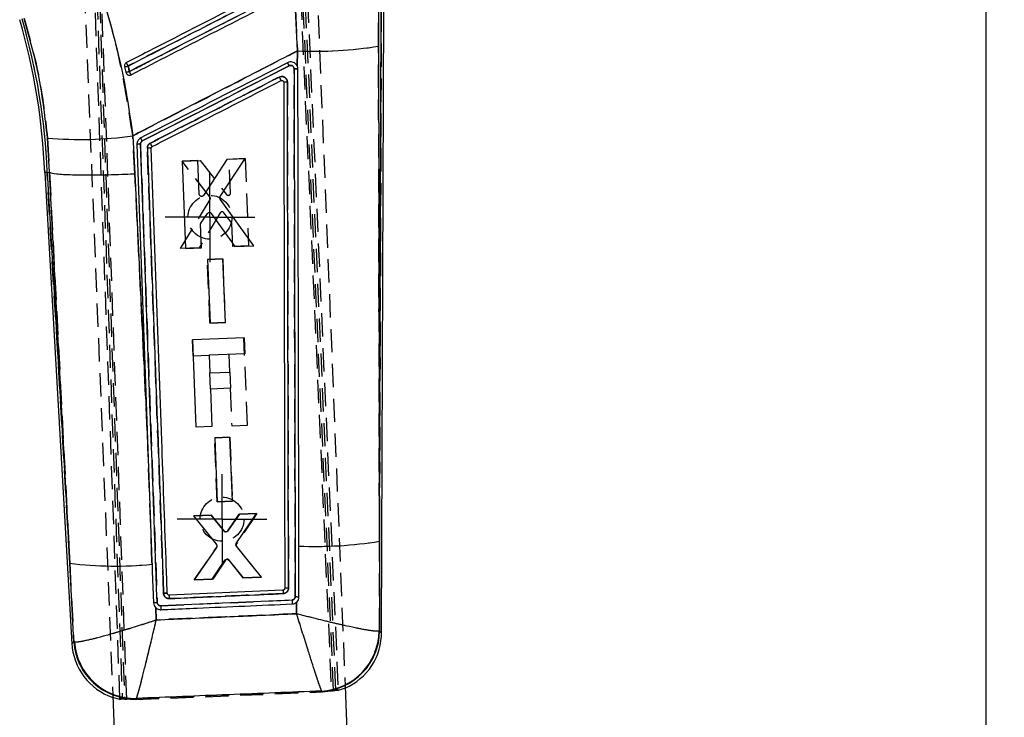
# Model space of a CAD drawing. Extents: x 85 to 782, y 35 to 586.
# Tile 19 of 22: x 325 to 432, y 465 to 541. Entities that reach past the tile are written whole.
import ezdxf

# ---------------------------------------------------------------- set-up
doc = ezdxf.new("R2010")
doc.units = 0
doc.header["$LTSCALE"] = 2
doc.linetypes.add('HIDDEN', pattern=[1.905, 1.27, -0.635])
doc.layers.get('0').update_dxf_attribs({"linetype": 'CONTINUOUS'})
doc.styles.add('SLDTEXTSTYLE0', font='TXT', dxfattribs={"width": 0.75})
doc.dimstyles.new('SLDDIMSTYLE3', dxfattribs={"dimtxt": 7, "dimasz": 6.604, "dimexe": 0, "dimexo": 0.0625, "dimgap": 1.75, "dimtad": 1, "dimdec": 0, "dimrnd": 1e-09, "dimzin": 12, "dimtxsty": 'SLDTEXTSTYLE0', "dimsah": 1, "dimcen": 0.09, "dimazin": 3, "dimtfac": 1, "dimtofl": 0, "dimtmove": 0, "dimatfit": 3, "dimtolj": 1, "dimtzin": 12})

# ---------------------------------------------------------------- blocks, each defined once
blk = doc.blocks.new('_D_4')
at = {"color": 179, "linetype": 'CONTINUOUS'}
for p, q in [((342.65, 584.91), (432.41, 584.91)), ((430.41, 237.6), (430.41, 584.91)), ((412.4, 237.6), (432.41, 237.6))]:
    blk.add_line(p, q, dxfattribs=at)
for points in [[(430.41, 584.91), (429.39, 578.31), (431.42, 578.31)], [(430.41, 237.6), (431.42, 244.21), (429.39, 244.21)]]:
    blk.add_solid(points, dxfattribs=at)
at = {"color": 179, "linetype": 'CONTINUOUS', "insert": (421.38, 424.19, 0.1), "char_height": 7, "attachment_point": 1, "rotation": 90, "style": 'SLDTEXTSTYLE0'}
blk.add_mtext('347', dxfattribs=at)
blk = doc.blocks.new('SW_CENTERMARKSYMBOL_4')
at = {"color": 0, "linetype": 'CONTINUOUS'}
for p, q in [((0, 2.5), (0, 4.9)), ((0, 0), (0, 2.5)), ((-2.5, 0), (-4.9, 0)), ((0, 0), (-2.5, 0)), ((0, 0), (0, -2.5)), ((0, 0), (2.5, 0)), ((2.5, 0), (4.9, 0)), ((0, -2.5), (0, -4.9))]:
    blk.add_line(p, q, dxfattribs=at)
blk = doc.blocks.new('SW_CENTERMARKSYMBOL_5')
at = {"color": 0, "linetype": 'CONTINUOUS'}
for p, q in [((0, 2.5), (0, 4.9)), ((0, 0), (0, 2.5)), ((-2.5, 0), (-4.9, 0)), ((0, 0), (-2.5, 0)), ((0, 0), (0, -2.5)), ((0, 0), (2.5, 0)), ((2.5, 0), (4.9, 0)), ((0, -2.5), (0, -4.9))]:
    blk.add_line(p, q, dxfattribs=at)

msp = doc.modelspace()

# ---------------------------------------------------------------- linework, layer by layer
at = {"color": 7, "linetype": 'HIDDEN'}
for p, q in [((335.825244, 467.037438), (332.13607, 570.293008)), ((332.35106, 570.40277), (336.078582, 466.989017)), ((332.646982, 569.996296), (336.32767, 466.978229)), ((336.57919, 466.947078), (332.860829, 570.106699)), ((355.062753, 555.104746), (358.915565, 467.844053)), ((359.411172, 467.926762), (355.556156, 555.237337)), ((359.163768, 467.895604), (355.30598, 554.647296)), ((355.800557, 554.78014), (359.659802, 467.995717)), ((357.022168, 553.070738), (360.418243, 468.376755)), ((331.642562, 552.053063), (335.038775, 467.355675)), ((355.000816, 542.280107), (355.203423, 537.760748)), ((364.069389, 538.280531), (364.070532, 542.379393)), ((364.372594, 542.37832), (364.165689, 484.202667)), ((355.203423, 537.760748), (355.201603, 536.090284)), ((353.670787, 534.468128), (353.704897, 534.409522)), ((353.717666, 534.340202), (353.717666, 534.341036)), ((327.913632, 528.246119), (328.138837, 524.508669)), ((337.466573, 524.345442), (337.226459, 528.488099)), ((338.981298, 527.138545), (338.82297, 527.134745)), ((339.23936, 527.123033), (339.224943, 527.126982)), ((342.612197, 525.722741), (344.604633, 525.803014)), ((344.604633, 525.803014), (347.453337, 522.087856)), ((347.762454, 525.93024), (349.497635, 526.000156)), ((347.909163, 522.253289), (347.762454, 525.93024)), ((349.497635, 526.000156), (349.878128, 516.467868)), ((345.653468, 521.812796), (342.612197, 525.722741)), ((330.344492, 481.794498), (327.885145, 524.496271)), ((328.138837, 524.508669), (328.139795, 524.508356)), ((338.810214, 496.283128), (337.466573, 524.345442)), ((342.432385, 516.167982), (345.670329, 521.526112)), ((346.766891, 520.059182), (344.49427, 516.251012)), ((347.987383, 519.075244), (347.185619, 520.087092)), ((348.142843, 516.397982), (348.041853, 518.928288)), ((344.49427, 516.251012), (342.432385, 516.167982)), ((349.87813, 516.467868), (348.142843, 516.397982)), ((345.383195, 514.986007), (347.048182, 515.053092)), ((347.048182, 515.053092), (347.326347, 508.084475)), ((345.661284, 508.01742), (345.383195, 514.986007)), ((339.326782, 481.996029), (338.391559, 507.824837)), ((347.326347, 508.084475), (345.661284, 508.01742)), ((343.732068, 506.198718), (343.768848, 506.200193)), ((343.732068, 506.198718), (343.802334, 504.446401)), ((349.752098, 496.892585), (349.369874, 506.424784)), ((343.802334, 504.446401), (345.554659, 504.51666)), ((347.727647, 504.603787), (347.804941, 502.676143)), ((345.633795, 502.589091), (345.608167, 502.588062)), ((345.608167, 502.588062), (345.678998, 500.821589)), ((345.678998, 500.821589), (345.704671, 500.822618)), ((347.875774, 500.909685), (348.039604, 496.823906)), ((348.039604, 496.823906), (349.752098, 496.892585)), ((346.169009, 495.486854), (347.834, 495.553925)), ((346.44708, 488.518341), (346.169009, 495.486854)), ((347.834, 495.553925), (348.112147, 488.585411)), ((348.112147, 488.585411), (346.44708, 488.518341)), ((347.60412, 485.329456), (348.861638, 487.160182)), ((350.784812, 487.237669), (348.556388, 483.917772)), ((348.861638, 487.160182), (350.784812, 487.237669)), ((343.908814, 486.960634), (345.796497, 487.036689)), ((346.383512, 483.866288), (343.908814, 486.960634)), ((345.796497, 487.036689), (347.196798, 485.311857)), ((364.187992, 474.378533), (364.165689, 484.202667)), ((343.940315, 479.982286), (346.394686, 483.564674)), ((348.569903, 483.616485), (351.274073, 480.277679)), ((330.344492, 481.794498), (330.783171, 473.212927)), ((339.337753, 481.692194), (339.326782, 481.996029)), ((347.351808, 482.123396), (345.96961, 480.064019)), ((349.315608, 480.198792), (347.762609, 482.140719)), ((345.96961, 480.064019), (343.940315, 479.982286)), ((351.274073, 480.277679), (349.315608, 480.198792)), ((341.003174, 478.491074), (341.001501, 478.510446)), ((340.276749, 477.157107), (354.618713, 477.782353)), ((355.123983, 477.551675), (355.121493, 476.28302)), ((339.795766, 475.614539), (339.732451, 476.935937)), ((364.187992, 474.378533), (364.130295, 474.365859)), ((330.783171, 473.212927), (330.859588, 473.199024)), ((337.5294, 466.916702), (357.96187, 467.736005)), ((357.857773, 467.841892), (357.873866, 467.829502)), ((357.96187, 467.736005), (357.923038, 467.777259)), ((357.96187, 467.736005), (359.163768, 467.895604)), ((359.411172, 467.926762), (359.664647, 467.886767)), ((360.426819, 468.162849), (359.667794, 467.887691)), ((335.827591, 466.928399), (335.047396, 467.140666)), ((335.829151, 466.928079), (336.078582, 466.989017)), ((336.32767, 466.978229), (337.5294, 466.916702)), ((337.565789, 466.960973), (337.5294, 466.916702)), ((337.613372, 467.018857), (337.633526, 467.035814))]:
    msp.add_line(p, q, dxfattribs=at)
at = {"color": 7, "linetype": 'CONTINUOUS'}
for p, q in [((355.203423, 537.760748), (355.000816, 542.280107)), ((364.070532, 542.379393), (364.069389, 538.280531)), ((364.165689, 484.202667), (364.372594, 542.37832)), ((364.400457, 474.1927), (364.642959, 542.377367)), ((355.201603, 536.090284), (355.203423, 537.760748)), ((336.325595, 536.023884), (336.473645, 535.427733)), ((355.201603, 536.090284), (355.193093, 536.1097)), ((328.138837, 524.508669), (327.913632, 528.246119)), ((337.226459, 528.488099), (337.466573, 524.345442)), ((347.502449, 525.919213), (344.960356, 521.987884)), ((346.776468, 521.857827), (349.494917, 525.998725)), ((349.494917, 525.998725), (347.502449, 525.919213)), ((344.34458, 525.793194), (342.609373, 525.723948)), ((342.609373, 525.723948), (342.993328, 516.191809)), ((344.492746, 522.116302), (344.34458, 525.793194)), ((327.615091, 524.483069), (330.579647, 473.009325)), ((327.885145, 524.496271), (328.138837, 524.508669)), ((327.885145, 524.496271), (330.344492, 481.794498)), ((328.139795, 524.508356), (328.138837, 524.508669)), ((350.439177, 516.489043), (346.782617, 521.570711)), ((344.669235, 518.942191), (345.38741, 520.014985)), ((345.80703, 520.020693), (348.377265, 516.406714)), ((344.728637, 516.261085), (344.626708, 518.791347)), ((342.993328, 516.191809), (344.728637, 516.261085)), ((348.377265, 516.406714), (350.439177, 516.489043)), ((347.062904, 515.053361), (345.397893, 514.986916)), ((347.343668, 508.084877), (347.062904, 515.053361)), ((345.397893, 514.986916), (345.678581, 508.018403)), ((345.678581, 508.018403), (347.343668, 508.084877)), ((349.412307, 506.426497), (343.774503, 506.200432)), ((344.156727, 496.668219), (343.774503, 506.200432)), ((349.412307, 506.426497), (349.482573, 504.674165)), ((349.482573, 504.674165), (345.557259, 504.516764)), ((345.557259, 504.516764), (345.634555, 502.58912)), ((345.634555, 502.58912), (347.831329, 502.677201)), ((347.831329, 502.677201), (347.902162, 500.910743)), ((347.902162, 500.910743), (345.705388, 500.822647)), ((345.705388, 500.822647), (345.869219, 496.736883)), ((338.810214, 496.283128), (339.326782, 481.996029)), ((345.869219, 496.736883), (344.156727, 496.668219)), ((347.840864, 495.55388), (346.175849, 495.487436)), ((346.175849, 495.487436), (346.456548, 488.519027)), ((348.121639, 488.585486), (347.840864, 495.55388)), ((346.456548, 488.519027), (348.121639, 488.585486)), ((348.868781, 487.159877), (347.611077, 485.328465)), ((348.537497, 483.952663), (350.756492, 487.23521)), ((350.756492, 487.23521), (348.868781, 487.159877)), ((345.803592, 487.037561), (343.88039, 486.960812)), ((343.88039, 486.960812), (346.367476, 483.829996)), ((347.203655, 485.3134), (345.803592, 487.037561)), ((364.165689, 484.202667), (364.187992, 474.378533)), ((346.378127, 483.528598), (343.949968, 479.983992)), ((351.283833, 480.276748), (348.550509, 483.651115)), ((330.783171, 473.212927), (330.344492, 481.794498)), ((339.326782, 481.996029), (339.337753, 481.692194)), ((345.908463, 480.062171), (347.300991, 482.122204)), ((347.711859, 482.137828), (349.254509, 480.195737)), ((343.949968, 479.983992), (345.908463, 480.062171)), ((349.254509, 480.195737), (351.283833, 480.276748)), ((341.003174, 478.491074), (341.001501, 478.510446)), ((353.635257, 478.857375), (341.214167, 478.313832)), ((355.121493, 476.28302), (355.123983, 477.551675)), ((339.732451, 476.935937), (339.795766, 475.614539)), ((364.187992, 474.378533), (364.130295, 474.365859)), ((330.783171, 473.212927), (330.859588, 473.199024)), ((357.873866, 467.829502), (357.857773, 467.841892)), ((360.418243, 468.376755), (361.363999, 444.790727)), ((335.038775, 467.355675), (335.984395, 443.773053)), ((337.633526, 467.035814), (337.613372, 467.018857))]:
    msp.add_line(p, q, dxfattribs=at)
at = {"color": 8, "linetype": 'CONTINUOUS'}
for p, q in [((357.923038, 467.777259), (357.873866, 467.829502)), ((337.613372, 467.018857), (337.565789, 466.960973))]:
    msp.add_line(p, q, dxfattribs=at)
at = {"color": 7, "linetype": 'CONTINUOUS', "flags": 128}
for points in [[(337.675226, 527.542098), (338.584816, 502.505376), (338.810214, 496.283128)], [(330.344492, 481.794498), (329.559559, 497.000261), (328.139795, 524.508356)], [(337.466573, 524.345442), (338.339263, 506.138577), (338.810214, 496.283128)], [(355.379339, 478.125676), (355.37791, 478.893905), (355.37184, 482.135779), (355.368934, 483.675859)], [(339.337753, 481.692194), (339.366609, 480.892888), (339.490147, 477.469913)], [(354.619549, 477.78239), (340.279137, 477.157212), (340.276749, 477.157107)]]:
    msp.add_lwpolyline(points, dxfattribs=at)
at = {"color": 7, "linetype": 'HIDDEN', "flags": 128}
for points in [[(328.139795, 524.508356), (329.559559, 497.000261), (330.344492, 481.794498)], [(364.400457, 474.1927), (364.37684, 474.213353), (364.187992, 474.378533)], [(330.783171, 473.212927), (330.602271, 473.031952), (330.579647, 473.009325)]]:
    msp.add_lwpolyline(points, dxfattribs=at)
at = {"color": 8, "linetype": 'CONTINUOUS', "flags": 128}
for points in [[(364.187992, 474.378533), (364.37684, 474.213353), (364.400457, 474.1927)], [(330.579647, 473.009325), (330.602271, 473.031952), (330.783171, 473.212927)]]:
    msp.add_lwpolyline(points, dxfattribs=at)
at = {"color": 7, "linetype": 'HIDDEN'}
for centre in [(345.654543, 519.588404), (346.97672, 486.614902)]:
    msp.add_circle(centre, 2.4, dxfattribs=at)
at = {"color": 7, "linetype": 'CONTINUOUS'}
for centre, radius, start, end in [((258.259792, 521.699289), 69.411145, 2.29945768, 16.29622598), ((258.259792, 521.699289), 69.681512, 2.30044101, 16.29622598), ((357.03257, 582.434457), 44.711139, 267.65535674, 279.05508716), ((334.841561, 543.275426), 7.401839, 281.56592418, 284.73096527), ((333.187381, 549.93019), 14.87013, 282.7676374, 284.34048991), ((309.197359, 522.125002), 30.878349, 26.94462581, 27.7094139), ((312.716495, 523.032634), 27.192531, 26.49622964, 27.34487636), ((337.33238, 527.625429), 18.992807, 26.64004897, 27.78445425), ((331.495287, 569.730228), 41.638438, 265.06543462, 277.91138673), ((324.892339, 521.169835), 14.985727, 26.79074876, 28.23225226), ((338.026991, 526.104367), 1.480139, 88.33581173, 103.74828362), ((321.506217, 518.474336), 19.911679, 26.34641723, 27.59447649), ((357.166417, 527.369553), 43.730651, 267.64427904, 279.21003925), ((335.299451, 522.033787), 40.543211, 262.98008823, 275.71641787), ((389.000445, 480.345145), 35.396469, 182.40894248, 183.0253092), ((400.288046, 479.662363), 45.707175, 182.35728684, 182.89662923), ((353.77919, 477.568263), 13.508699, 181.74414301, 183.57841875), ((357.491796, 474.471132), 6.639334, 273.15988716, 359.09148491), ((357.564605, 474.446009), 6.62373, 272.67610203, 359.41631628), ((357.802999, 474.216163), 6.5975, 293.43442495, 0.6529082), ((337.393683, 473.639472), 6.624259, 183.69190732, 271.90052197), ((337.485214, 473.677002), 6.642844, 184.12622139, 271.27932388), ((337.166233, 473.388666), 6.5975, 182.6870032, 251.26705667)]:
    msp.add_arc(centre, radius, start, end, dxfattribs=at)
at = {"color": 7, "linetype": 'HIDDEN'}
for centre, radius, start, end in [((258.259792, 521.699289), 69.681512, 2.30044101, 16.29622598), ((357.03257, 582.434457), 44.711139, 267.65535674, 279.05508716), ((334.841561, 543.275426), 7.401839, 281.56592418, 284.73096527), ((333.187381, 549.93019), 14.87013, 282.7676374, 284.34048991), ((309.197359, 522.125002), 30.878349, 26.94462581, 27.7094139), ((312.716495, 523.032634), 27.192531, 26.49622964, 27.34487636), ((338.196171, 527.985574), 18.06092, 26.84755532, 28.05102944), ((331.495287, 569.730228), 41.638438, 265.06543462, 277.91138673), ((325.030129, 521.223409), 14.838997, 26.84593562, 28.30167564), ((338.027011, 526.103122), 1.481353, 88.3379512, 103.73758866), ((320.896014, 518.224636), 20.569365, 26.21538141, 27.42354782), ((357.166417, 527.369553), 43.730651, 267.64427904, 279.21003925), ((335.299451, 522.033787), 40.543211, 262.98008823, 275.71641787), ((384.28632, 479.908841), 30.669093, 181.96472714, 182.67610887), ((402.612646, 479.862795), 48.039004, 182.48210489, 182.99526967), ((380.25348, 478.814751), 40.011083, 182.37442144, 182.99368354), ((357.491796, 474.471132), 6.639334, 273.15988716, 359.09148491), ((357.564605, 474.446009), 6.62373, 272.67610203, 359.41631628), ((337.393683, 473.639472), 6.624259, 183.69190732, 271.90052197), ((337.485214, 473.677002), 6.642844, 184.12622139, 271.27932388)]:
    msp.add_arc(centre, radius, start, end, dxfattribs=at)
at = {"color": 7, "linetype": 'CONTINUOUS'}
for points, knots in [([(354.062035, 545.465215), (353.823989, 545.343224), (352.622434, 544.727465), (347.566811, 542.136692), (341.962345, 539.264624), (337.3214, 536.886309), (336.534494, 536.483048)], [0, 0, 0, 0, 0.0407438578, 0.2056576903, 0.8653135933, 1, 1, 1, 1]), ([(333.564231, 544.928177), (334.349942, 542.262988), (335.536204, 538.239101), (336.633369, 532.705103), (337.028761, 529.89378), (337.226459, 528.488099)], [0, 0, 0, 0, 0.495146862, 0.7475698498, 1, 1, 1, 1]), ([(336.723705, 536.116882), (339.673386, 537.628031), (345.516174, 540.621346), (351.358927, 543.614752), (354.252018, 545.096963)], [0, 0, 0, 0, 0.5048412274, 1, 1, 1, 1]), ([(354.385558, 544.496699), (354.144669, 544.373277), (352.940227, 543.756172), (347.881513, 541.16446), (342.284045, 538.296771), (337.650112, 535.922809), (336.870471, 535.523399)], [0, 0, 0, 0, 0.0412603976, 0.2063009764, 0.8664631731, 1, 1, 1, 1]), ([(337.052824, 535.164281), (339.971882, 536.660161), (345.810002, 539.651923), (351.64809, 542.643772), (354.567134, 544.139697)], [0, 0, 0, 0, 0.4999998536, 1, 1, 1, 1]), ([(327.913632, 528.246119), (327.665153, 530.438366), (327.162358, 534.874343), (325.975783, 539.155241), (325.375611, 541.320532)], [0, 0, 0, 0, 0.49419729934, 1, 1, 1, 1]), ([(355.203423, 537.760748), (352.657449, 536.448399), (347.479687, 533.779467), (341.487565, 530.688209), (338.041588, 528.908969), (337.226459, 528.488099)], [0, 0, 0, 0, 0.42481181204, 0.86394200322, 1, 1, 1, 1]), ([(364.069389, 538.280531), (364.087747, 527.82455), (364.119396, 509.798281), (364.151998, 491.772676), (364.165689, 484.202667)], [0, 0, 0, 0, 0.5800413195, 1, 1, 1, 1]), ([(355.193093, 536.1097), (355.161662, 536.167065), (355.08833, 536.300905), (354.901906, 536.460556), (354.657522, 536.559246), (354.386575, 536.576286), (354.220136, 536.511714), (354.135457, 536.478861)], [0, 0, 0, 0, 0.1568737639, 0.3660028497, 0.5750074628, 0.783776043, 1, 1, 1, 1]), ([(336.534494, 536.483048), (336.497545, 536.459502), (336.421945, 536.411324), (336.345084, 536.296522), (336.307861, 536.163348), (336.314313, 536.069634), (336.325393, 536.024703), (336.325595, 536.023884)], [0, 0, 0, 0, 0.2405250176, 0.492128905, 0.7437276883, 0.9953269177, 1, 1, 1, 1]), ([(336.870471, 535.523399), (336.853246, 535.593052), (336.804324, 535.790886), (336.755403, 535.988709), (336.723705, 536.116882)], [0, 0, 0, 0, 0.3520804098, 1, 1, 1, 1]), ([(354.135459, 536.478861), (351.462112, 535.108818), (346.115417, 532.368733), (340.768689, 529.628767), (338.095324, 528.258785)], [0, 0, 0, 0, 0.4999999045, 1, 1, 1, 1]), ([(338.269477, 527.924403), (340.942971, 529.293979), (346.2895, 532.032898), (351.635942, 534.772043), (354.308934, 536.141499)], [0, 0, 0, 0, 0.5000428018, 1, 1, 1, 1]), ([(354.308931, 536.141499), (354.349625, 536.157331), (354.429246, 536.188309), (354.558424, 536.180032), (354.675344, 536.133245), (354.769486, 536.049688), (354.833544, 535.939702), (354.842028, 535.856814), (354.84627, 535.815372)], [0, 0, 0, 0, 0.1728872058, 0.3382708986, 0.5036982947, 0.6691378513, 0.8345736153, 1, 1, 1, 1]), ([(354.84627, 535.815372), (354.900454, 535.815224), (355.008822, 535.814927), (355.146781, 535.809641), (355.241224, 535.801819), (355.255453, 535.795481), (355.262316, 535.792424)], [0, 0, 0, 0, 0.2543312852, 0.5086611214, 0.7629928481, 1, 1, 1, 1]), ([(354.84628, 535.815372), (354.869989, 525.422425), (354.91384, 506.200433), (354.953106, 486.979137), (354.971142, 478.150411)], [0, 0, 0, 0, 0.5406800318, 1, 1, 1, 1]), ([(355.262316, 535.792409), (355.251949, 535.893097), (355.241419, 535.99536), (355.202207, 536.088844), (355.201603, 536.090284)], [0, 0, 0, 0, 0.9845988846, 1, 1, 1, 1]), ([(355.368934, 483.675859), (355.368489, 483.911282), (355.366002, 485.227336), (355.356577, 490.168207), (355.323342, 507.304696), (355.288951, 523.361025), (355.262324, 535.792409)], [0, 0, 0, 0, 0.01355206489, 0.07575814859, 0.28441888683, 1, 1, 1, 1]), ([(336.473645, 535.427733), (336.488224, 535.386251), (336.517979, 535.301581), (336.588165, 535.225988), (336.634024, 535.193726), (336.642751, 535.187586)], [0, 0, 0, 0, 0.4374889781, 0.8929526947, 1, 1, 1, 1]), ([(336.642751, 535.187586), (336.683257, 535.166025), (336.76427, 535.122903), (336.904054, 535.113993), (337.000277, 535.13835), (337.046928, 535.161371), (337.052824, 535.164281)], [0, 0, 0, 0, 0.31799721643, 0.63599845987, 0.95399794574, 1, 1, 1, 1]), ([(353.228533, 534.908651), (352.987645, 534.785235), (350.641826, 533.58338), (345.949964, 531.179662), (341.49895, 528.899479), (339.152904, 527.697637)], [0, 0, 0, 0, 0.051342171, 0.4999803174, 1, 1, 1, 1]), ([(339.349614, 527.311086), (339.562, 527.419919), (340.737897, 528.022482), (345.428505, 530.426198), (349.906726, 532.721126), (353.421446, 534.522294)], [0, 0, 0, 0, 0.0452786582, 0.2506895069, 1, 1, 1, 1]), ([(354.113571, 534.366711), (354.10752, 534.429482), (354.094855, 534.560878), (353.997068, 534.739925), (353.845776, 534.882237), (353.655353, 534.965339), (353.437418, 534.986245), (353.300492, 534.935381), (353.228533, 534.908651)], [0, 0, 0, 0, 0.1522535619, 0.3187047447, 0.4831399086, 0.6494646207, 0.8157844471, 1, 1, 1, 1]), ([(353.228533, 534.908651), (353.234628, 534.896618), (353.252178, 534.861964), (353.29008, 534.786917), (353.339427, 534.68876), (353.385425, 534.596498), (353.41414, 534.538116), (353.419198, 534.527161), (353.421446, 534.522294)], [0, 0, 0, 0, 0.0637649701, 0.1836382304, 0.3984931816, 0.6133435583, 0.8281996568, 1, 1, 1, 1]), ([(353.421446, 534.522294), (353.440999, 534.529836), (353.483065, 534.546061), (353.552879, 534.543334), (353.618869, 534.517957), (353.673991, 534.472647), (353.694545, 534.430666), (353.704897, 534.409522)], [0, 0, 0, 0, 0.18224650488, 0.39207837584, 0.59352039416, 0.79526885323, 1, 1, 1, 1]), ([(353.704897, 534.409522), (353.705305, 534.408411), (353.713304, 534.386586), (353.715538, 534.363216), (353.717658, 534.341036)], [0, 0, 0, 0, 0.0509186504, 1, 1, 1, 1]), ([(354.113571, 534.366711), (354.061372, 534.366078), (353.956972, 534.364812), (353.826435, 534.358572), (353.73537, 534.350026), (353.723567, 534.343477), (353.717666, 534.340202)], [0, 0, 0, 0, 0.2499985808, 0.4999998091, 0.7500001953, 1, 1, 1, 1]), ([(353.717666, 534.341036), (353.737472, 525.127531), (353.777085, 506.700523), (353.812194, 488.274212), (353.829749, 479.061059)], [0, 0, 0, 0, 0.5000000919, 1, 1, 1, 1]), ([(354.233341, 479.086122), (354.214447, 488.291306), (354.176626, 506.717832), (354.134602, 525.145031), (354.113571, 534.366711)], [0, 0, 0, 0, 0.4995615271, 1, 1, 1, 1]), ([(338.095324, 528.258785), (338.021805, 528.211434), (337.874771, 528.116736), (337.730355, 527.892725), (337.675333, 527.691641), (337.675249, 527.573587), (337.675226, 527.542098)], [0, 0, 0, 0, 0.2971990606, 0.5943850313, 0.891809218, 1, 1, 1, 1]), ([(338.069977, 527.583881), (338.069983, 527.598755), (338.070006, 527.654805), (338.096113, 527.750397), (338.164777, 527.856876), (338.234614, 527.901918), (338.269477, 527.924403)], [0, 0, 0, 0, 0.1075784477, 0.405404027, 0.7031758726, 1, 1, 1, 1]), ([(339.893279, 477.512321), (339.594614, 485.739678), (339.178175, 497.211375), (338.569925, 513.901915), (338.260675, 522.36508), (338.069977, 527.583881)], [0, 0, 0, 0, 0.4929376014, 0.6873205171, 1, 1, 1, 1]), ([(339.152908, 527.697637), (339.095046, 527.660234), (338.979328, 527.585433), (338.865862, 527.408756), (338.823075, 527.25101), (338.822991, 527.15879), (338.82297, 527.134745)], [0, 0, 0, 0, 0.2982283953, 0.5964324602, 0.8947759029, 1, 1, 1, 1]), ([(339.23936, 527.123033), (339.232409, 527.126182), (339.218012, 527.132703), (339.123348, 527.138238), (338.98537, 527.139572), (338.877103, 527.136354), (338.82297, 527.134745)], [0, 0, 0, 0, 0.2373839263, 0.4915884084, 0.7457974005, 1, 1, 1, 1]), ([(338.82297, 527.134745), (339.118806, 519.032668), (339.414983, 510.921253), (340.005397, 494.717205), (340.299394, 486.615161), (340.593053, 478.522456)], [0, 0, 0, 0, 0.49999997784, 0.50057625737, 1, 1, 1, 1]), ([(339.23936, 527.123033), (339.240663, 527.144934), (339.243363, 527.190315), (339.275476, 527.25226), (339.314996, 527.29152), (339.342254, 527.306926), (339.349614, 527.311086)], [0, 0, 0, 0, 0.28511823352, 0.59079030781, 0.88951584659, 1, 1, 1, 1]), ([(341.001501, 478.510446), (340.995277, 478.682919), (340.9501, 479.934907), (340.74902, 485.50496), (340.169564, 501.536667), (339.625969, 516.488889), (339.23936, 527.123033)], [0, 0, 0, 0, 0.0106437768, 0.077263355, 0.3437420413, 1, 1, 1, 1]), ([(327.885145, 524.496271), (327.70569, 524.487093), (327.525548, 524.477879), (327.615779, 524.483108), (327.616123, 524.483128)], [0, 0, 0, 0, 0.99618717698, 1, 1, 1, 1]), ([(328.139795, 524.508356), (328.333489, 524.447772), (328.720876, 524.326604), (330.53621, 524.229088), (333.03041, 524.20983), (335.442608, 524.2635), (336.940747, 524.321961), (337.416184, 524.343192), (337.466573, 524.345442)], [0, 0, 0, 0, 0.223933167, 0.4478660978, 0.6718035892, 0.8957489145, 0.9889509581, 1, 1, 1, 1]), ([(344.697268, 521.877079), (344.669744, 521.885435), (344.614697, 521.902146), (344.549075, 521.960047), (344.504018, 522.03345), (344.496443, 522.089126), (344.492746, 522.116302)], [0, 0, 0, 0, 0.2526480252, 0.5052756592, 0.7585181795, 1, 1, 1, 1]), ([(344.960356, 521.987884), (344.942449, 521.965439), (344.906631, 521.920543), (344.828649, 521.880856), (344.755939, 521.868537), (344.712529, 521.874857), (344.697268, 521.877079)], [0, 0, 0, 0, 0.2825872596, 0.5652255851, 0.8471514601, 1, 1, 1, 1]), ([(346.782617, 521.570711), (346.768222, 521.59562), (346.739431, 521.645438), (346.731043, 521.732737), (346.746321, 521.805534), (346.768545, 521.844084), (346.776468, 521.857827)], [0, 0, 0, 0, 0.28123308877, 0.56247915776, 0.84402283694, 1, 1, 1, 1]), ([(345.38741, 520.014985), (345.40593, 520.037261), (345.442972, 520.081814), (345.522421, 520.120207), (345.599259, 520.13171), (345.645885, 520.12266), (345.664305, 520.119085)], [0, 0, 0, 0, 0.2740344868, 0.5480880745, 0.8214648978, 1, 1, 1, 1]), ([(345.664305, 520.119085), (345.691668, 520.109274), (345.747905, 520.089111), (345.786972, 520.043904), (345.80703, 520.020693)], [0, 0, 0, 0, 0.486551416, 1, 1, 1, 1]), ([(344.626708, 518.791347), (344.628051, 518.820102), (344.630561, 518.873789), (344.656971, 518.9205), (344.669235, 518.942191)], [0, 0, 0, 0, 0.5356268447, 1, 1, 1, 1]), ([(347.382759, 485.220543), (347.354099, 485.225638), (347.296781, 485.235829), (347.237705, 485.275509), (347.211045, 485.305176), (347.203655, 485.3134)], [0, 0, 0, 0, 0.419556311, 0.8390905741, 1, 1, 1, 1]), ([(347.611077, 485.328465), (347.597007, 485.311641), (347.564192, 485.272404), (347.492721, 485.232229), (347.426996, 485.218816), (347.390342, 485.220247), (347.382759, 485.220543)], [0, 0, 0, 0, 0.2492942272, 0.5814067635, 0.9134098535, 1, 1, 1, 1]), ([(348.550509, 483.651115), (348.534704, 483.675142), (348.503094, 483.723195), (348.489726, 483.80972), (348.501529, 483.889475), (348.526603, 483.933525), (348.537497, 483.952663)], [0, 0, 0, 0, 0.2653027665, 0.5306128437, 0.7960667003, 1, 1, 1, 1]), ([(346.367476, 483.829996), (346.383075, 483.805757), (346.414272, 483.757279), (346.426802, 483.670421), (346.414219, 483.591002), (346.388983, 483.547366), (346.378129, 483.528598)], [0, 0, 0, 0, 0.2662582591, 0.5325134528, 0.7989276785, 1, 1, 1, 1]), ([(347.300991, 482.122204), (347.319943, 482.144514), (347.357848, 482.189136), (347.43863, 482.227236), (347.504206, 482.235905), (347.539909, 482.232187), (347.546819, 482.231467)], [0, 0, 0, 0, 0.3089425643, 0.6179152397, 0.9260474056, 1, 1, 1, 1]), ([(347.546819, 482.231467), (347.575025, 482.224664), (347.631436, 482.211058), (347.68426, 482.170348), (347.707352, 482.143145), (347.711859, 482.137836)], [0, 0, 0, 0, 0.4459308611, 0.8918631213, 1, 1, 1, 1]), ([(341.001501, 478.510446), (340.995092, 478.513713), (340.982171, 478.520301), (340.888065, 478.525807), (340.753087, 478.52715), (340.646398, 478.524021), (340.593053, 478.522456)], [0, 0, 0, 0, 0.2469822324, 0.49798667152, 0.74899328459, 1, 1, 1, 1]), ([(340.593053, 478.522456), (340.593481, 478.514089), (340.597405, 478.437448), (340.634395, 478.293695), (340.75329, 478.114131), (340.927997, 477.986905), (341.098435, 477.936227), (341.197442, 477.935545), (341.227891, 477.935336)], [0, 0, 0, 0, 0.0263152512, 0.2410477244, 0.4557978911, 0.6901811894, 0.9047197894, 1, 1, 1, 1]), ([(341.214167, 478.313832), (341.190933, 478.315282), (341.144464, 478.318182), (341.081553, 478.351405), (341.033169, 478.401832), (341.009876, 478.452244), (341.004574, 478.482958), (341.003174, 478.491074)], [0, 0, 0, 0, 0.2297686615, 0.4595468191, 0.688975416, 0.9178137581, 1, 1, 1, 1]), ([(353.82975, 479.061059), (353.827491, 479.038177), (353.822973, 478.992415), (353.787794, 478.931409), (353.735993, 478.885237), (353.681622, 478.862136), (353.647028, 478.858584), (353.635257, 478.857375)], [0, 0, 0, 0, 0.2211329, 0.4422462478, 0.6636492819, 0.885557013, 1, 1, 1, 1]), ([(353.653308, 478.47703), (353.721506, 478.487191), (353.857896, 478.507512), (354.035298, 478.621575), (354.165592, 478.782925), (354.226203, 478.948059), (354.231537, 479.051222), (354.233341, 479.086122)], [0, 0, 0, 0, 0.221611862, 0.4432052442, 0.6648527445, 0.8866174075, 1, 1, 1, 1]), ([(354.233341, 479.086122), (354.180381, 479.085671), (354.074461, 479.08477), (353.941143, 479.078838), (353.84793, 479.070524), (353.83581, 479.064045), (353.82975, 479.060805)], [0, 0, 0, 0, 0.2499999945, 0.499999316, 0.7500002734, 1, 1, 1, 1]), ([(339.490147, 477.469913), (339.49461, 477.473129), (339.5036, 477.479606), (339.572922, 477.490388), (339.676682, 477.500554), (339.790551, 477.508038), (339.865332, 477.511156), (339.893279, 477.512321)], [0, 0, 0, 0, 0.2129072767, 0.428792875, 0.6446768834, 0.8672085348, 1, 1, 1, 1]), ([(339.490147, 477.469913), (339.505693, 477.368054), (339.534473, 477.179484), (339.65465, 477.011435), (339.724642, 476.943514), (339.732451, 476.935937)], [0, 0, 0, 0, 0.5106786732, 0.9454092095, 1, 1, 1, 1]), ([(340.276749, 477.157107), (340.235387, 477.159588), (340.151826, 477.164601), (340.038436, 477.224086), (339.951118, 477.315027), (339.903102, 477.417039), (339.896065, 477.485303), (339.893279, 477.512321)], [0, 0, 0, 0, 0.2128573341, 0.4300195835, 0.644680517, 0.859364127, 1, 1, 1, 1]), ([(341.214167, 478.313832), (341.21417, 478.309343), (341.214175, 478.300363), (341.216523, 478.230378), (341.220453, 478.124278), (341.2246, 478.017592), (341.227234, 477.951753), (341.227891, 477.935336)], [0, 0, 0, 0, 0.2243489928, 0.4487027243, 0.6730511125, 0.9184745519, 1, 1, 1, 1]), ([(341.227891, 477.935336), (341.498299, 477.94712), (342.850341, 478.006041), (346.992146, 478.186571), (350.863544, 478.355378), (353.653308, 478.477023)], [0, 0, 0, 0, 0.0652876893, 0.3264378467, 1, 1, 1, 1]), ([(354.971151, 478.150411), (354.970001, 478.128835), (354.966652, 478.065994), (354.929361, 477.965867), (354.850141, 477.868665), (354.742767, 477.80036), (354.660532, 477.788367), (354.619549, 477.78239)], [0, 0, 0, 0, 0.1157967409, 0.3372485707, 0.5586683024, 0.7800583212, 1, 1, 1, 1]), ([(354.639269, 477.352588), (354.72624, 477.365075), (354.901026, 477.39017), (355.055101, 477.489913), (355.12225, 477.550121), (355.123983, 477.551675)], [0, 0, 0, 0, 0.4910504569, 0.9868612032, 1, 1, 1, 1]), ([(354.971142, 478.150411), (355.024559, 478.15007), (355.131392, 478.149388), (355.26643, 478.143644), (355.359607, 478.135434), (355.372852, 478.128888), (355.379339, 478.125683)], [0, 0, 0, 0, 0.2525382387, 0.5050741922, 0.7576100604, 1, 1, 1, 1]), ([(355.123983, 477.551675), (355.13908, 477.566005), (355.21696, 477.639926), (355.325416, 477.805818), (355.37605, 477.997407), (355.378811, 478.104833), (355.379346, 478.125676)], [0, 0, 0, 0, 0.096832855, 0.4995161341, 0.902896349, 1, 1, 1, 1]), ([(339.732451, 476.935937), (339.784515, 476.893971), (339.904354, 476.797374), (340.105639, 476.729171), (340.244698, 476.726227), (340.296829, 476.725123)], [0, 0, 0, 0, 0.3244189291, 0.7467385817, 1, 1, 1, 1]), ([(340.296829, 476.725123), (340.538231, 476.735756), (341.861246, 476.794032), (346.642012, 477.004212), (351.181459, 477.201959), (354.639269, 477.352588)], [0, 0, 0, 0, 0.05049471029, 0.27673803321, 1, 1, 1, 1]), ([(330.859588, 473.199024), (331.060907, 473.206672), (331.447363, 473.221354), (332.668283, 473.494819), (333.991825, 473.839567), (335.510363, 474.268008), (337.255479, 474.794848), (338.775976, 475.279388), (339.572104, 475.540619), (339.789529, 475.612478), (339.795766, 475.614539)], [0, 0, 0, 0, 0.196757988, 0.3777007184, 0.5053077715, 0.6329407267, 0.8098474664, 0.94806104, 0.9985099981, 1, 1, 1, 1]), ([(337.633526, 467.035814), (337.685126, 467.179679), (337.78418, 467.455845), (338.083101, 468.568097), (338.404151, 469.824889), (338.770473, 471.301631), (339.189299, 473.035179), (339.552693, 474.572645), (339.742466, 475.385568), (339.79428, 475.608154), (339.795766, 475.614539)], [0, 0, 0, 0, 0.1967576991, 0.3777003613, 0.5053073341, 0.6329398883, 0.8098465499, 0.9480607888, 0.9985100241, 1, 1, 1, 1]), ([(339.795766, 475.614539), (342.313767, 475.725016), (347.422283, 475.949152), (352.530917, 476.170683), (355.121493, 476.28302)], [0, 0, 0, 0, 0.49290246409, 1, 1, 1, 1]), ([(357.857773, 467.841892), (357.795749, 467.99903), (357.673503, 468.308741), (357.2498, 469.580054), (356.801494, 470.960707), (356.339266, 472.404399), (355.777246, 474.181335), (355.345474, 475.562728), (355.123441, 476.276757), (355.121493, 476.28302)], [0, 0, 0, 0, 0.21230743, 0.4184487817, 0.5447950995, 0.6711645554, 0.8306895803, 0.998514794, 1, 1, 1, 1]), ([(364.130295, 474.365859), (363.918087, 474.366782), (363.499836, 474.3686), (362.096475, 474.621044), (360.619929, 474.932291), (359.102225, 475.278235), (357.262051, 475.72576), (355.851787, 476.089402), (355.127845, 476.281336), (355.121493, 476.28302)], [0, 0, 0, 0, 0.21230852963, 0.41844981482, 0.54479629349, 0.67116595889, 0.83069068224, 0.99851455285, 1, 1, 1, 1]), ([(357.857773, 467.841892), (354.460985, 467.706434), (347.71957, 467.437596), (340.978154, 467.169049), (337.633526, 467.035814)], [0, 0, 0, 0, 0.5038685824, 1, 1, 1, 1])]:
    msp.add_open_spline(points, degree=3, knots=knots, dxfattribs=at)
at = {"color": 7, "linetype": 'HIDDEN'}
for points, knots in [([(337.226459, 528.488099), (336.804782, 531.245999), (336.168194, 535.409474), (334.809898, 540.877763), (333.979451, 543.578045), (333.564231, 544.928177)], [0, 0, 0, 0, 0.495220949, 0.7476121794, 1, 1, 1, 1]), ([(354.252018, 545.096963), (354.011127, 544.973546), (352.806674, 544.356464), (347.747956, 541.764753), (342.146085, 538.89479), (337.507751, 536.518552), (336.723705, 536.116882)], [0, 0, 0, 0, 0.0412290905, 0.2061452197, 0.8658098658, 1, 1, 1, 1]), ([(336.870471, 535.523399), (337.111365, 535.64681), (338.315829, 536.263864), (343.374605, 538.855433), (348.972062, 541.723144), (353.605928, 544.097263), (354.385558, 544.496699)], [0, 0, 0, 0, 0.0412604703, 0.2063007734, 0.8664632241, 1, 1, 1, 1]), ([(325.375611, 541.320532), (325.963051, 539.20638), (327.152123, 534.927007), (327.657784, 530.490728), (327.913632, 528.246119)], [0, 0, 0, 0, 0.49403315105, 1, 1, 1, 1]), ([(337.226459, 528.488099), (338.041576, 528.908964), (341.551863, 530.721416), (347.544008, 533.812632), (352.721784, 536.481565), (355.203423, 537.760748)], [0, 0, 0, 0, 0.1360560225, 0.5859231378, 1, 1, 1, 1]), ([(364.165689, 484.202667), (364.151998, 491.772676), (364.119396, 509.798281), (364.087747, 527.82455), (364.069389, 538.280531)], [0, 0, 0, 0, 0.4199586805, 1, 1, 1, 1]), ([(336.723705, 536.116882), (336.755403, 535.988709), (336.804324, 535.790886), (336.853246, 535.593052), (336.870471, 535.523399)], [0, 0, 0, 0, 0.6479195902, 1, 1, 1, 1]), ([(354.310328, 536.142214), (351.63687, 534.77252), (346.290085, 532.033198), (340.943211, 529.294108), (338.269839, 527.924596)], [0, 0, 0, 0, 0.50001220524, 1, 1, 1, 1]), ([(354.84627, 535.815447), (354.841755, 535.858201), (354.832862, 535.94241), (354.766901, 536.052835), (354.6719, 536.13535), (354.554205, 536.18099), (354.426802, 536.187615), (354.348981, 536.157281), (354.310328, 536.142214)], [0, 0, 0, 0, 0.1709775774, 0.3367577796, 0.5025083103, 0.6682290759, 0.8352085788, 1, 1, 1, 1]), ([(355.262316, 535.792424), (355.255453, 535.795493), (355.241224, 535.801854), (355.146781, 535.809684), (355.008822, 535.814987), (354.900454, 535.815293), (354.84627, 535.815447)], [0, 0, 0, 0, 0.2370097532, 0.4913399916, 0.7456687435, 1, 1, 1, 1]), ([(354.971142, 478.150292), (354.949845, 488.542891), (354.910456, 507.764273), (354.866479, 526.986346), (354.84628, 535.815447)], [0, 0, 0, 0, 0.5406790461, 1, 1, 1, 1]), ([(339.153921, 527.698158), (341.499629, 528.899823), (346.191201, 531.30323), (350.882704, 533.706818), (353.228533, 534.908651)], [0, 0, 0, 0, 0.4999835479, 1, 1, 1, 1]), ([(353.228533, 534.908651), (353.235302, 534.911939), (353.303629, 534.945129), (353.446626, 534.982433), (353.654917, 534.966166), (353.845891, 534.882018), (353.997037, 534.739984), (354.094862, 534.560864), (354.107523, 534.429478), (354.113571, 534.366711)], [0, 0, 0, 0, 0.0182723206, 0.184450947, 0.3507227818, 0.5169995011, 0.6813872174, 0.8477903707, 1, 1, 1, 1]), ([(354.113571, 534.366711), (354.134602, 525.145031), (354.176626, 506.717832), (354.214447, 488.291306), (354.233341, 479.086122)], [0, 0, 0, 0, 0.5004384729, 1, 1, 1, 1]), ([(338.269839, 527.924596), (338.256869, 527.917316), (338.207912, 527.889835), (338.137132, 527.820324), (338.077614, 527.708294), (338.072523, 527.625335), (338.069977, 527.583851)], [0, 0, 0, 0, 0.107235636, 0.4047735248, 0.7023592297, 1, 1, 1, 1]), ([(338.069977, 527.583851), (338.379087, 519.120694), (338.94888, 503.520289), (339.555369, 486.82981), (339.853744, 478.60247), (339.893279, 477.512321)], [0, 0, 0, 0, 0.5070624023, 0.9346841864, 1, 1, 1, 1]), ([(338.82297, 527.134745), (338.822991, 527.15879), (338.823075, 527.25101), (338.865862, 527.408754), (338.979534, 527.585765), (339.095684, 527.660625), (339.153921, 527.698158)], [0, 0, 0, 0, 0.1050521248, 0.4029079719, 0.700624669, 1, 1, 1, 1]), ([(340.593053, 478.522456), (340.298958, 486.624487), (339.710769, 502.828549), (339.118903, 519.03268), (338.82297, 527.134745)], [0, 0, 0, 0, 0.5000000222, 1, 1, 1, 1]), ([(345.670329, 521.526112), (345.682672, 521.552062), (345.707357, 521.603961), (345.708777, 521.691508), (345.68781, 521.762891), (345.662537, 521.799617), (345.653468, 521.812796)], [0, 0, 0, 0, 0.28059229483, 0.56117197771, 0.84253952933, 1, 1, 1, 1]), ([(347.453337, 522.087856), (347.473036, 522.066868), (347.512436, 522.02489), (347.593592, 521.991591), (347.667008, 521.985286), (347.70964, 521.995066), (347.724452, 521.998464)], [0, 0, 0, 0, 0.2834544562, 0.5669470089, 0.8495417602, 1, 1, 1, 1]), ([(347.724452, 521.998464), (347.75116, 522.008968), (347.804571, 522.029975), (347.865309, 522.092741), (347.904495, 522.169527), (347.907627, 522.22572), (347.909163, 522.253289)], [0, 0, 0, 0, 0.2521203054, 0.5042046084, 0.7567513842, 1, 1, 1, 1]), ([(346.901279, 520.168676), (346.874848, 520.156743), (346.820412, 520.132165), (346.785071, 520.083975), (346.766889, 520.059182)], [0, 0, 0, 0, 0.4855217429, 1, 1, 1, 1]), ([(347.185619, 520.087092), (347.165322, 520.10785), (347.124724, 520.149371), (347.04223, 520.181287), (346.964763, 520.186418), (346.919139, 520.173667), (346.901279, 520.168676)], [0, 0, 0, 0, 0.2748309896, 0.5497179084, 0.8237281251, 1, 1, 1, 1]), ([(348.041853, 518.928288), (348.038201, 518.956889), (348.031392, 519.010227), (348.001327, 519.054644), (347.987383, 519.075244)], [0, 0, 0, 0, 0.5362238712, 1, 1, 1, 1]), ([(347.196798, 485.311857), (347.211918, 485.295712), (347.240456, 485.265238), (347.279185, 485.249757), (347.297396, 485.242478)], [0, 0, 0, 0, 0.5297928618, 1, 1, 1, 1]), ([(347.363002, 485.22549), (347.378832, 485.222592), (347.402159, 485.218321), (347.425518, 485.221525), (347.433026, 485.222555)], [0, 0, 0, 0, 0.6785836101, 1, 1, 1, 1]), ([(346.394686, 483.564674), (346.408512, 483.589879), (346.436165, 483.640288), (346.442574, 483.727563), (346.424456, 483.80613), (346.395924, 483.848051), (346.383512, 483.866288)], [0, 0, 0, 0, 0.2651229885, 0.5302426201, 0.7956447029, 1, 1, 1, 1]), ([(348.556388, 483.917772), (348.542784, 483.892373), (348.515576, 483.841575), (348.510029, 483.754041), (348.528895, 483.675867), (348.557554, 483.634365), (348.569901, 483.616485)], [0, 0, 0, 0, 0.2660573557, 0.5321100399, 0.7984236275, 1, 1, 1, 1]), ([(347.508819, 482.229947), (347.481265, 482.22091), (347.426158, 482.202838), (347.37674, 482.158048), (347.355891, 482.129072), (347.351808, 482.123396)], [0, 0, 0, 0, 0.445736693, 0.8914323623, 1, 1, 1, 1]), ([(347.762609, 482.140719), (347.741917, 482.161448), (347.70053, 482.202908), (347.616896, 482.234419), (347.550851, 482.237754), (347.515593, 482.231205), (347.508819, 482.229947)], [0, 0, 0, 0, 0.3091665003, 0.6183738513, 0.9266842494, 1, 1, 1, 1]), ([(340.593053, 478.522456), (340.646398, 478.524021), (340.753087, 478.52715), (340.888065, 478.525807), (340.982171, 478.520301), (340.995092, 478.513713), (341.001501, 478.510446)], [0, 0, 0, 0, 0.25100671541, 0.50201332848, 0.7530177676, 1, 1, 1, 1]), ([(341.227891, 477.935336), (341.19103, 477.935916), (341.085542, 477.937576), (340.916654, 477.993943), (340.755137, 478.115448), (340.641245, 478.281584), (340.599076, 478.424127), (340.593974, 478.507421), (340.593053, 478.522456)], [0, 0, 0, 0, 0.11519939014, 0.32968182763, 0.54417071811, 0.73805779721, 0.95271695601, 1, 1, 1, 1]), ([(354.233341, 479.086122), (354.231537, 479.051222), (354.226204, 478.94806), (354.165591, 478.782923), (354.0353, 478.621581), (353.857141, 478.507009), (353.719787, 478.486981), (353.650674, 478.476903)], [0, 0, 0, 0, 0.11306483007, 0.3342079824, 0.55523430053, 0.77620665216, 1, 1, 1, 1]), ([(339.893279, 477.512321), (339.896065, 477.485303), (339.903102, 477.417039), (339.951118, 477.315027), (340.038436, 477.224086), (340.151826, 477.164601), (340.235387, 477.159588), (340.276749, 477.157107)], [0, 0, 0, 0, 0.140635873, 0.355319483, 0.5699804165, 0.7871426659, 1, 1, 1, 1]), ([(353.650674, 478.476903), (353.380266, 478.465111), (352.028224, 478.406152), (347.887295, 478.225595), (344.016776, 478.056893), (341.227891, 477.935336)], [0, 0, 0, 0, 0.0653013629, 0.3265069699, 1, 1, 1, 1]), ([(354.618713, 477.782353), (354.640214, 477.784465), (354.702914, 477.790624), (354.80143, 477.832283), (354.895159, 477.915679), (354.958848, 478.026064), (354.967051, 478.108894), (354.971151, 478.150292)], [0, 0, 0, 0, 0.1154192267, 0.3365856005, 0.5577830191, 0.7789812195, 1, 1, 1, 1]), ([(354.971151, 478.150762), (355.024568, 478.150378), (355.131401, 478.149612), (355.266437, 478.143783), (355.359617, 478.13559), (355.37286, 478.12917), (355.379346, 478.126026)], [0, 0, 0, 0, 0.2525353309, 0.5050726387, 0.7576107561, 1, 1, 1, 1]), ([(330.859588, 473.199024), (331.074716, 473.208396), (331.504154, 473.227104), (332.875302, 473.544346), (334.32742, 473.931939), (335.828615, 474.362457), (337.659067, 474.920088), (339.067201, 475.373746), (339.789529, 475.612478), (339.795766, 475.614539)], [0, 0, 0, 0, 0.2064463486, 0.4121068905, 0.5384971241, 0.6649111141, 0.8273759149, 0.9985093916, 1, 1, 1, 1]), ([(337.633526, 467.035814), (337.688592, 467.190813), (337.798517, 467.500221), (338.13359, 468.760023), (338.485252, 470.1488), (338.846952, 471.616043), (339.285984, 473.439724), (339.622143, 474.868678), (339.79428, 475.608154), (339.795766, 475.614539)], [0, 0, 0, 0, 0.2064459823, 0.4121064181, 0.5384963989, 0.6649102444, 0.8273751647, 0.9985094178, 1, 1, 1, 1]), ([(355.121493, 476.28302), (352.530917, 476.170683), (347.422283, 475.949152), (342.313767, 475.725016), (339.795766, 475.614539)], [0, 0, 0, 0, 0.50709753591, 1, 1, 1, 1]), ([(357.857773, 467.841892), (357.795749, 467.99903), (357.673503, 468.308741), (357.2498, 469.580054), (356.801494, 470.960707), (356.339266, 472.404399), (355.777246, 474.181335), (355.345474, 475.562728), (355.123441, 476.276757), (355.121493, 476.28302)], [0, 0, 0, 0, 0.21230743, 0.4184487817, 0.5447950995, 0.6711645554, 0.8306895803, 0.998514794, 1, 1, 1, 1]), ([(364.130295, 474.365859), (363.918087, 474.366782), (363.499836, 474.3686), (362.096475, 474.621044), (360.619929, 474.932291), (359.102225, 475.278235), (357.262051, 475.72576), (355.851787, 476.089402), (355.127845, 476.281336), (355.121493, 476.28302)], [0, 0, 0, 0, 0.21230852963, 0.41844981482, 0.54479629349, 0.67116595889, 0.83069068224, 0.99851455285, 1, 1, 1, 1]), ([(337.633526, 467.035814), (340.978154, 467.169049), (347.71957, 467.437596), (354.460985, 467.706434), (357.857773, 467.841892)], [0, 0, 0, 0, 0.4961314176, 1, 1, 1, 1]), ([(358.915565, 467.844053), (358.97182, 467.854701), (359.084338, 467.875997), (359.233955, 467.904615), (359.346205, 467.924159), (359.399312, 467.929929), (359.408438, 467.927492), (359.411172, 467.926762)], [0, 0, 0, 0, 0.22771383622, 0.45546504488, 0.68193136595, 0.90468622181, 1, 1, 1, 1]), ([(359.659802, 467.995717), (359.659801, 467.995725), (359.659798, 467.995762), (359.659786, 467.99592), (359.659677, 467.996457), (359.658147, 467.998492), (359.644515, 468.000039), (359.589552, 467.991861), (359.479457, 467.968248), (359.332986, 467.934426), (359.221085, 467.908754), (359.163768, 467.895604)], [0, 0, 0, 0, 0.0004406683, 0.002203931, 0.0092547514, 0.0374669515, 0.1507675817, 0.3576802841, 0.5652122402, 0.7772959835, 1, 1, 1, 1]), ([(336.32767, 466.978229), (336.27041, 466.986527), (336.155877, 467.003125), (336.003645, 467.025399), (335.890284, 467.039973), (335.83276, 467.043501), (335.827324, 467.039117), (335.825244, 467.037438)], [0, 0, 0, 0, 0.219321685, 0.438700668, 0.6561246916, 0.8683703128, 1, 1, 1, 1]), ([(336.078582, 466.989017), (336.087683, 466.990707), (336.105882, 466.994087), (336.199453, 466.987048), (336.330742, 466.973659), (336.465457, 466.959027), (336.550291, 466.950114), (336.57919, 466.947078)], [0, 0, 0, 0, 0.2193306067, 0.4386183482, 0.6593960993, 0.8839728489, 1, 1, 1, 1])]:
    msp.add_open_spline(points, degree=3, knots=knots, dxfattribs=at)

# ---------------------------------------------------------------- block references
at = {"color": 179, "linetype": 'CONTINUOUS'}
for name, p in [('SW_CENTERMARKSYMBOL_5', (345.654543, 519.588404)), ('SW_CENTERMARKSYMBOL_4', (346.97672, 486.614902))]:
    msp.add_blockref(name, p, dxfattribs=at)

# ---------------------------------------------------------------- dimensions: what is measured, and where the dimension line sits
dim = msp.add_linear_dim(base=(430.406696, 584.913247), p1=(410.396879, 237.604507), p2=(340.653022, 584.913247), angle=90, dimstyle='SLDDIMSTYLE3', dxfattribs=at)
dim.commit()
dim.dimension.update_dxf_attribs({"geometry": '_D_4', "text_midpoint": (430.406696, 434.792163), "dimtype": 160})

doc.saveas('drawing.dxf')
